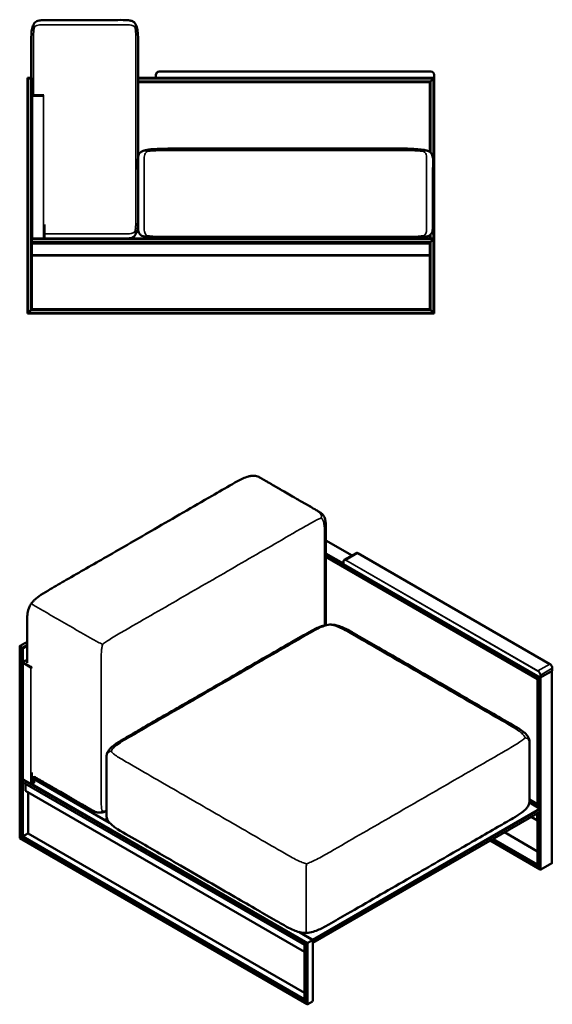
# Model space of a CAD drawing. Header units: millimetres. Extents: x 507 to 5639, y 1156 to 3458.
# Tile 3 of 3: x 4395 to 5639, y 1156 to 3456. Entities that reach past the tile are written whole.
import ezdxf

# ---------------------------------------------------------------- set-up
doc = ezdxf.new("R2010")
doc.units = ezdxf.units.MM
doc.header["$LTSCALE"] = 14
doc.layers.add('Visible (ANSI)', color=7, linetype='Continuous', lineweight=50)
doc.layers.add('Visible Narrow (ANSI)', color=7, linetype='Continuous', lineweight=35)

msp = doc.modelspace()

# ---------------------------------------------------------------- linework, layer by layer
at = {"layer": 'Visible (ANSI)'}
for p, q in [((5354.9, 3334.8), (4720.9, 3334.8)), ((4412.9, 3319.8), (4412.9, 3318.3)), ((4415.2, 3319.8), (4412.9, 3319.8)), ((4415.2, 3318.3), (4412.9, 3318.3)), ((4412.9, 3318.3), (4412.9, 2769.8)), ((4415.2, 3318.3), (4412.9, 3318.3)), ((4415.2, 3319.8), (4420.7, 3319.8)), ((4415.2, 3318.3), (4420.7, 3318.3)), ((4415.2, 3318.3), (4420.7, 3318.3)), ((4422.9, 3319.8), (4420.7, 3319.8)), ((4422.9, 3318.3), (4420.7, 3318.3)), ((4422.9, 3318.3), (4420.7, 3318.3)), ((4422.9, 3319.8), (4422.9, 3318.3)), ((4422.9, 3318.3), (4422.9, 2944.8)), ((4712.9, 3319.8), (4671.6, 3319.8)), ((4712.9, 3326.8), (4712.9, 3319.8)), ((4713.4, 3319.8), (4712.9, 3319.8)), ((5362.4, 3319.8), (4713.4, 3319.8)), ((5352.9, 3309.8), (5355.2, 3312)), ((5355.2, 3312), (5352.9, 3309.8)), ((5360.7, 3317.5), (5355.2, 3312)), ((5355.2, 3312), (5360.7, 3317.5)), ((5360.7, 3317.5), (5362.9, 3319.8)), ((5362.9, 3319.8), (5360.7, 3317.5)), ((5362.9, 3319.8), (5362.4, 3319.8)), ((5362.9, 3319.8), (5362.9, 3326.8)), ((5362.9, 2944.8), (5362.9, 3319.8)), ((5352.9, 3309.8), (4671.6, 3309.8)), ((5352.9, 3146.7), (5352.9, 3309.8)), ((4422.9, 3279.3), (4422.9, 3277.8)), ((4425.2, 3279.3), (4422.9, 3279.3)), ((4422.9, 3277.8), (4425.2, 3277.8)), ((4422.9, 2944.8), (4422.9, 3277.8)), ((4425.2, 3277.8), (4422.9, 3277.8)), ((4425.2, 3279.3), (4450.7, 3279.3)), ((4450.7, 3277.8), (4425.2, 3277.8)), ((4425.2, 3277.8), (4450.7, 3277.8)), ((4451.6, 3279.3), (4450.7, 3279.3)), ((4450.7, 3277.8), (4451.6, 3277.8)), ((4451.6, 3277.8), (4450.7, 3277.8)), ((4452.9, 2944.8), (4452.9, 2977.7)), ((4422.9, 2944.8), (4422.9, 2942.5)), ((4422.9, 2944.8), (4425.2, 2944.8)), ((4450.7, 2944.8), (4425.2, 2944.8)), ((4450.7, 2944.8), (4452.9, 2944.8)), ((4452.9, 2944.8), (5362.9, 2944.8)), ((4663.8, 2960.7), (4666.4, 2955.4)), ((4692.9, 2951.4), (4685.7, 2949.2)), ((5337.9, 2951.4), (5345.1, 2949.2)), ((5352.9, 2944.8), (5352.9, 2952.9)), ((5360.7, 2942.5), (5362.9, 2944.8)), ((5362.9, 2944.8), (5360.7, 2942.5)), ((5362.9, 2944.8), (5362.9, 2769.8)), ((4422.9, 2937), (4422.9, 2942.5)), ((4422.9, 2937), (4422.9, 2934.8)), ((4422.9, 2934.8), (5352.9, 2934.8)), ((4422.9, 2934.8), (4422.9, 2779.8)), ((5352.9, 2934.8), (5355.2, 2937)), ((5355.2, 2937), (5352.9, 2934.8)), ((5352.9, 2934.8), (5352.9, 2779.8)), ((5360.7, 2942.5), (5355.2, 2937)), ((5355.2, 2937), (5360.7, 2942.5)), ((5352.9, 2904.8), (4422.9, 2904.8)), ((4412.9, 2769.8), (4415.2, 2772)), ((4415.2, 2772), (4412.9, 2769.8)), ((5362.9, 2769.8), (4412.9, 2769.8)), ((4420.7, 2777.5), (4415.2, 2772)), ((4415.2, 2772), (4420.7, 2777.5)), ((4420.7, 2777.5), (4422.9, 2779.8)), ((4422.9, 2779.8), (4420.7, 2777.5)), ((5352.9, 2779.8), (4422.9, 2779.8)), ((5352.9, 2779.8), (5355.2, 2777.5)), ((5355.2, 2777.5), (5352.9, 2779.8)), ((5360.7, 2772), (5355.2, 2777.5)), ((5355.2, 2777.5), (5360.7, 2772)), ((5360.7, 2772), (5362.9, 2769.8)), ((5362.9, 2769.8), (5360.7, 2772)), ((5170.9, 2204.6), (5109.9, 2239.8)), ((5180.4, 2210.1), (5152.8, 2194.2)), ((5633, 1950.9), (5184.7, 2209.7)), ((5604.3, 1915.7), (5109.9, 2201.1)), ((5151, 2184.6), (5151, 2190.3)), ((5610.1, 1919.4), (5151.2, 2184.4)), ((4409.2, 2000.2), (4412.2, 2002)), ((4395.2, 1992.7), (4395.2, 1991.5)), ((4395.2, 1991.5), (4395.2, 1544.2)), ((4406.8, 1999.9), (4395.8, 1993.6)), ((4395.8, 1991.8), (4399.7, 1989.5)), ((4395.8, 1990.6), (4399.7, 1988.3)), ((4395.8, 1990.6), (4399.7, 1988.3)), ((4402.9, 1989.5), (4412.2, 1994.9)), ((4402.9, 1988.3), (4412.2, 1993.7)), ((4402.9, 1988.3), (4412.2, 1993.7)), ((4412.2, 1998.6), (4410, 1999.9)), ((4412.2, 1998.6), (4410, 1999.9)), ((4402.2, 1955.6), (4402.2, 1954.3)), ((4406.8, 1958.7), (4402.9, 1956.5)), ((4412.2, 1957.4), (4410, 1958.7)), ((4402.2, 1682.4), (4402.2, 1954.3)), ((4402.9, 1954.6), (4420.9, 1944.2)), ((4420.9, 1943), (4402.9, 1953.4)), ((4402.9, 1953.4), (4420.9, 1943)), ((5638.4, 1935.3), (5610.8, 1919.4)), ((5637.1, 1934.6), (5612, 1920.1)), ((5637.1, 1934.6), (5612, 1920.1)), ((5637.8, 1487), (5637.8, 1935)), ((5638.5, 1935.5), (5638.5, 1941.3)), ((5604.3, 1915.7), (5605, 1916.1)), ((5605, 1916.1), (5604.3, 1915.7)), ((5604.3, 1616.6), (5604.3, 1915.7)), ((5608.9, 1918.3), (5605, 1916.1)), ((5605, 1916.1), (5608.9, 1918.3)), ((5608.9, 1918.3), (5610.8, 1919.4)), ((5610.8, 1919.4), (5608.9, 1918.3)), ((4401.3, 1676.1), (4401.3, 1680.6)), ((4420.9, 1671.1), (4402.9, 1681.5)), ((4428.7, 1674.3), (4428.7, 1688.1)), ((4428.7, 1683), (4456.3, 1667)), ((4428.7, 1681.9), (4604.8, 1580.2)), ((4401.8, 1675.1), (5059.8, 1295.1)), ((4408.4, 1671.3), (4408.4, 1655.7)), ((4428, 1673.3), (4424.1, 1671.1)), ((4463, 1668), (4458.3, 1665.3)), ((4459.5, 1665.2), (4463.3, 1662.9)), ((5059.8, 1278.8), (4408.8, 1654.7)), ((4414.5, 1651.4), (4414.5, 1555.3)), ((4496.5, 1648.7), (4491.4, 1645.7)), ((5604.3, 1623.7), (5585.6, 1634.5)), ((5585.1, 1627.7), (5608.9, 1613.9)), ((5610.5, 1611.2), (5610.5, 1606.7)), ((4599, 1589.7), (4594.1, 1586.9)), ((5610, 1605.7), (5079.7, 1299.5)), ((5603.8, 1585.3), (5589.2, 1593.7)), ((5603.4, 1601.9), (5603.4, 1586.3)), ((5604.3, 1481.9), (5604.3, 1602.4)), ((4595.2, 1586.8), (4599.1, 1584.6)), ((4603, 1581.2), (4603, 1582)), ((4395.2, 1544.2), (4395.8, 1544.5)), ((4395.8, 1544.5), (4395.2, 1544.2)), ((5066, 1156.9), (4395.2, 1544.2)), ((4399.7, 1546.8), (4395.8, 1544.5)), ((4395.8, 1544.5), (4399.7, 1546.8)), ((4399.7, 1546.8), (4402.9, 1548.6)), ((4402.9, 1548.6), (4399.7, 1546.8)), ((4413.9, 1555), (4402.9, 1548.6)), ((4402.9, 1548.6), (4413.9, 1555)), ((4413.9, 1555), (4414.5, 1555.3)), ((4414.5, 1555.3), (4413.9, 1555)), ((5059.8, 1182.8), (4414.5, 1555.3)), ((5527.3, 1557.9), (5604.3, 1513.4)), ((5493.8, 1538.6), (5610.5, 1471.2)), ((5608.9, 1472.9), (5605, 1479.6)), ((5605, 1479.6), (5608.9, 1472.9)), ((5637.1, 1485.6), (5612, 1471.1)), ((5637.1, 1485.6), (5612, 1471.1)), ((5046.7, 1325.1), (5079.2, 1306.3)), ((5050, 1324.3), (5078.5, 1307.8)), ((5059.8, 1295.1), (5060.5, 1295.5)), ((5060.5, 1295.5), (5059.8, 1295.1)), ((5059.8, 1295.1), (5059.8, 1167.5)), ((5064.4, 1297.8), (5060.5, 1295.5)), ((5060.5, 1295.5), (5064.4, 1297.8)), ((5064.4, 1297.8), (5067.6, 1299.6)), ((5067.6, 1299.6), (5064.4, 1297.8)), ((5067.6, 1299.6), (5078.5, 1305.9)), ((5067.6, 1299.6), (5078.5, 1305.9)), ((5078.5, 1305.9), (5079.2, 1306.3)), ((5079.2, 1306.3), (5078.5, 1305.9)), ((5079.2, 1306.3), (5079.2, 1164.5)), ((5080.1, 1305), (5080.1, 1300.5)), ((5064.4, 1158.5), (5060.5, 1165.3)), ((5060.5, 1165.3), (5064.4, 1158.5)), ((5067.6, 1156.7), (5078.5, 1163)), ((5067.6, 1156.7), (5078.5, 1163))]:
    msp.add_line(p, q, dxfattribs=at)
for centre, radius, start, end in [((4720.9, 3326.8), 8, 90, 180), ((5354.9, 3326.8), 8, 0, 90), ((4603.5, 1582), 0.5, 150.1276, 180)]:
    msp.add_arc(centre, radius, start, end, dxfattribs=at)
for centre, major_axis, start_param, end_param in [((5151.5, 2184.6), (-0.5, 0), 0, 0.785398), ((4397.4, 1992.7), (-2.25, 0), 5.497787, 7.068583), ((4397.4, 1991.5), (-2.25, 0), 0, 0.785398), ((4397.4, 1991.5), (-2.25, 0), 0, 0.785398), ((4401.3, 1990.5), (2.25, 0), 3.926991, 5.497787), ((4401.3, 1989.2), (2.25, 0), 3.926991, 5.497787), ((4401.3, 1989.2), (2.25, 0), 3.926991, 5.497787), ((4408.4, 1999), (-2.25, 0), 3.926991, 5.497787), ((4404.5, 1955.6), (-2.25, 0), 5.497787, 7.068583), ((4408.4, 1957.8), (-2.25, 0), 3.926991, 5.497787), ((4404.5, 1954.3), (-2.25, 0), 0, 0.785398), ((4404.5, 1954.3), (-2.25, 0), 0, 0.785398), ((4422.5, 1945.1), (2.25, 0), 3.926991, 5.497787), ((4422.5, 1943.9), (-2.25, 0), 0.785398, 1.180244), ((4422.5, 1943.9), (2.25, 0), 3.926991, 5.497787), ((5638, 1935.5), (0.5, 0), 5.497787, 6.283185), ((5610.5, 1919.6), (0.5, 0), 3.926991, 5.497787), ((4402.9, 1681.5), (1.13, 1.95), 1.212477, 2.356194), ((4404.5, 1682.4), (-2.25, 0), 0, 0.785398), ((4402.9, 1677), (-1.13, -1.95), 5.497787, 6.283185), ((4422.5, 1672), (-2.25, 0), 0.785398, 2.356194), ((4426.4, 1674.3), (2.25, 0), 5.497787, 6.283185), ((4456.3, 1665.2), (1.12, -1.95), 1.212477, 2.356194), ((4459.5, 1663.3), (-1.12, 1.95), 5.497787, 6.641505), ((4463.3, 1661.1), (1.12, -1.95), 1.212477, 2.356194), ((4410, 1656.6), (-1.13, -1.95), 5.497787, 6.283185), ((5605, 1616.2), (-1.13, -1.95), 4.354069, 4.712389), ((5608.9, 1612.1), (1.12, -1.95), 0.785398, 2.356194), ((4595.2, 1585), (-1.12, 1.95), 5.497787, 6.641505), ((5608.9, 1607.6), (1.12, -1.95), 0, 0.785398), ((4599.1, 1582.7), (1.12, -1.95), 1.212477, 2.356194), ((5605, 1587.2), (-1.13, -1.95), 5.497787, 6.641505), ((5606.6, 1480.6), (1.59, -2.76), 3.926991, 4.712389), ((5606.6, 1480.6), (1.59, -2.76), 3.926991, 4.712389), ((5610.5, 1473.8), (-1.59, 2.76), 1.570796, 3.141593), ((5610.5, 1473.8), (-1.59, 2.76), 1.570796, 3.141593), ((5635.6, 1488.3), (-1.59, 2.76), 3.141593, 3.926991), ((5635.6, 1488.3), (-1.59, 2.76), 3.141593, 3.926991), ((5078.5, 1305.9), (1.12, -1.95), 0.785398, 2.356194), ((5078.5, 1301.4), (1.12, -1.95), 5.924866, 7.068583), ((5062.1, 1166.2), (1.59, -2.76), 3.926991, 4.712389), ((5062.1, 1166.2), (1.59, -2.76), 3.926991, 4.712389), ((5066, 1159.5), (-1.59, 2.76), 1.570796, 3.141593), ((5066, 1159.5), (-1.59, 2.76), 1.570796, 3.141593), ((5076.9, 1165.8), (-1.59, 2.76), 3.141593, 3.926991), ((5076.9, 1165.8), (-1.59, 2.76), 3.141593, 3.926991)]:
    msp.add_ellipse(centre, major_axis=major_axis, ratio=0.57735, start_param=start_param, end_param=end_param, dxfattribs=at)
for points, knots in [([(4426.8, 3444.2), (4427.8, 3446.3), (4429.1, 3448), (4431.8, 3450.6), (4433.2, 3451.5), (4436.3, 3453.1), (4438.2, 3453.6), (4443.1, 3454.6), (4446.4, 3454.8), (4466.2, 3454.9), (4482.7, 3454.8), (4515.9, 3454.8), (4532.5, 3454.8), (4565.9, 3454.8), (4582.5, 3454.8), (4615.9, 3454.8), (4633.1, 3455.9), (4651.6, 3454.3), (4654.1, 3453.9), (4658.5, 3452.4), (4660.5, 3451.3), (4663.5, 3448.7), (4664.6, 3447.3), (4665.9, 3445.2), (4666.1, 3444.7), (4666.4, 3444.2)], [0, 0, 0, 0, 0.202416, 0.202416, 0.376678, 0.376678, 0.579578, 0.579578, 0.90178, 0.90178, 2.483617, 2.483617, 4.083617, 4.083617, 5.683617, 5.683617, 7.283617, 7.283617, 7.540221, 7.540221, 7.777761, 7.777761, 7.952676, 7.952676, 8, 8, 8, 8]), ([(4421.6, 3319.8), (4421.6, 3339.3), (4421.6, 3358.8), (4421.6, 3391.1), (4421.4, 3404.2), (4422.2, 3421.7), (4422.6, 3427.2), (4424.1, 3436.8), (4425.2, 3441), (4426.8, 3444.2)], [5.882353, 5.882353, 5.882353, 5.882353, 6.800409, 6.800409, 7.400204, 7.400204, 7.700102, 7.700102, 8, 8, 8, 8]), ([(4666.4, 2955.4), (4667.4, 2957.6), (4668.3, 2960.2), (4670.3, 2968.9), (4670.9, 2976.1), (4672.4, 3011.3), (4671.6, 3042.6), (4671.6, 3106.3), (4671.6, 3140.3), (4671.6, 3208.3), (4671.6, 3242.3), (4671.6, 3310.3), (4671.6, 3344.3), (4671.6, 3391.1), (4671.8, 3404.2), (4671, 3421.7), (4670.6, 3427.2), (4669, 3436.8), (4667.9, 3441), (4666.4, 3444.2)], [0, 0, 0, 0, 0.202416, 0.202416, 0.602925, 0.602925, 2.000409, 2.000409, 3.600409, 3.600409, 5.200409, 5.200409, 6.800409, 6.800409, 7.400204, 7.400204, 7.700102, 7.700102, 8, 8, 8, 8]), ([(4685.7, 3150.4), (4689.9, 3151.7), (4695.1, 3152.6), (4718.9, 3155), (4743.4, 3154.8), (4812.9, 3154.8), (4858.8, 3154.8), (4950.5, 3154.8), (4996.4, 3154.8), (5088.1, 3154.8), (5134, 3154.8), (5225.7, 3154.8), (5275.7, 3156), (5327.7, 3153.7), (5338.1, 3152.6), (5345.1, 3150.4)], [0, 0, 0, 0, 0.286514, 0.286514, 1.111951, 1.111951, 2.711951, 2.711951, 4.311951, 4.311951, 5.911951, 5.911951, 7.511951, 7.511951, 8, 8, 8, 8]), ([(4685.7, 2949.2), (4683.7, 2949.8), (4681.9, 2950.5), (4678.2, 2952.5), (4676.5, 2953.8), (4674.3, 2956.4), (4673.6, 2957.6), (4672.4, 2960.4), (4672, 2961.9), (4671.4, 2966.1), (4671.4, 2968.8), (4671.4, 2985.6), (4671.4, 2999.6), (4671.4, 3027.6), (4671.4, 3041.6), (4671.4, 3069.6), (4671.4, 3083.6), (4671.4, 3111.6), (4668.4, 3126.5), (4673, 3140.9), (4673.8, 3142.5), (4676, 3145.2), (4677.2, 3146.3), (4680.4, 3148.4), (4682.6, 3149.4), (4685.4, 3150.3), (4685.6, 3150.4), (4685.7, 3150.4)], [0, 0, 0, 0, 0.143257, 0.143257, 0.353758, 0.353758, 0.519106, 0.519106, 0.707108, 0.707108, 1.019182, 1.019182, 2.619182, 2.619182, 4.219182, 4.219182, 5.819182, 5.819182, 7.419182, 7.419182, 7.632354, 7.632354, 7.797499, 7.797499, 7.987403, 7.987403, 8, 8, 8, 8]), ([(5345.1, 2949.2), (5347.1, 2949.8), (5348.9, 2950.5), (5352.6, 2952.5), (5354.3, 2953.8), (5356.5, 2956.4), (5357.3, 2957.6), (5358.4, 2960.4), (5358.8, 2961.9), (5359.4, 2966.1), (5359.4, 2968.8), (5359.4, 2985.6), (5359.4, 2999.6), (5359.4, 3027.6), (5359.4, 3041.6), (5359.4, 3069.6), (5359.4, 3083.6), (5359.4, 3111.6), (5362.4, 3126.5), (5357.8, 3140.9), (5357, 3142.5), (5354.8, 3145.2), (5353.6, 3146.3), (5350.4, 3148.4), (5348.3, 3149.4), (5345.4, 3150.3), (5345.3, 3150.4), (5345.1, 3150.4)], [0, 0, 0, 0, 0.143257, 0.143257, 0.353758, 0.353758, 0.519106, 0.519106, 0.707108, 0.707108, 1.019182, 1.019182, 2.619182, 2.619182, 4.219182, 4.219182, 5.819182, 5.819182, 7.419182, 7.419182, 7.632354, 7.632354, 7.797499, 7.797499, 7.987403, 7.987403, 8, 8, 8, 8]), ([(4452.9, 2944.8), (4468.4, 2944.8), (4483.8, 2944.8), (4515.9, 2944.8), (4532.5, 2944.8), (4565.9, 2944.8), (4582.5, 2944.8), (4615.9, 2944.8), (4633.1, 2943.7), (4651.6, 2945.3), (4654.1, 2945.7), (4658.5, 2947.2), (4660.5, 2948.3), (4663.5, 2950.9), (4664.6, 2952.3), (4665.9, 2954.4), (4666.1, 2954.9), (4666.4, 2955.4)], [1.00332, 1.00332, 1.00332, 1.00332, 2.483617, 2.483617, 4.083617, 4.083617, 5.683617, 5.683617, 7.283617, 7.283617, 7.540221, 7.540221, 7.777761, 7.777761, 7.952676, 7.952676, 8, 8, 8, 8]), ([(4685.7, 2949.2), (4689.9, 2947.9), (4695.1, 2947), (4718.9, 2944.5), (4743.4, 2944.8), (4812.9, 2944.8), (4858.8, 2944.8), (4950.5, 2944.8), (4996.4, 2944.8), (5088.1, 2944.8), (5134, 2944.8), (5225.7, 2944.8), (5275.7, 2943.5), (5327.7, 2945.9), (5338.1, 2947), (5345.1, 2949.2)], [0, 0, 0, 0, 0.286514, 0.286514, 1.111951, 1.111951, 2.711951, 2.711951, 4.311951, 4.311951, 5.911951, 5.911951, 7.511951, 7.511951, 8, 8, 8, 8]), ([(4422.6, 2092.8), (4423.5, 2093.9), (4424.3, 2094.9), (4426.6, 2097.6), (4428.1, 2099.2), (4434.4, 2105.1), (4439.5, 2108.9), (4451.6, 2117.1), (4458.7, 2121.3), (4478.5, 2132.9), (4491.1, 2140.1), (4534.9, 2165.4), (4566.1, 2183.4), (4634.7, 2223), (4672, 2244.5), (4754.3, 2292), (4799.2, 2317.9), (4859.9, 2353), (4875.6, 2362.2), (4899.5, 2375.8), (4907.5, 2380.3), (4920.2, 2386.1), (4924.6, 2387.9), (4931.6, 2389.9), (4934, 2390.4), (4939.4, 2391), (4942.4, 2391), (4945.4, 2390.4)], [0, 0, 0, 0, 0.416352, 0.416352, 1.134281, 1.134281, 3.264633, 3.264633, 6.255718, 6.255718, 11.625122, 11.625122, 24.844964, 24.844964, 40.708775, 40.708775, 59.745347, 59.745347, 66.460689, 66.460689, 69.822043, 69.822043, 71.534806, 71.534806, 72.423693, 72.423693, 73.365195, 73.365195, 73.365195, 73.365195]), ([(4945.4, 2390.4), (4947.2, 2390.1), (4949, 2389.5), (4952.3, 2388.2), (4953.8, 2387.5), (4956.6, 2386), (4958, 2385.2), (4960.7, 2383.7), (4962.1, 2382.8), (4965.4, 2381), (4967.1, 2379.9), (4971, 2377.7), (4973.1, 2376.5), (4977.8, 2373.8), (4980.3, 2372.3), (4985.9, 2369.1), (4988.9, 2367.3), (4995.6, 2363.5), (4999.3, 2361.4), (5007.3, 2356.7), (5011.7, 2354.2), (5021.3, 2348.6), (5026.6, 2345.6), (5038.2, 2338.9), (5044.5, 2335.3), (5058.4, 2327.2), (5066, 2322.9), (5078.1, 2315.9), (5082.6, 2313.2), (5088.5, 2309.8), (5089.9, 2309), (5092.9, 2307.3), (5094.8, 2306.2), (5097.5, 2304.4), (5098.3, 2303.8), (5100.4, 2302.1), (5101.7, 2300.9), (5103.7, 2298.5), (5104.5, 2297.3), (5106.1, 2294.6), (5106.7, 2293), (5108.1, 2288.7), (5108.7, 2286), (5109.7, 2278.4), (5109.9, 2273.4), (5110, 2258.4), (5109.9, 2248.6), (5109.9, 2217), (5109.9, 2195.3), (5109.9, 2147.6), (5109.9, 2121.5), (5109.9, 2077.7), (5109.9, 2059.8), (5109.9, 2042)], [0, 0, 0, 0, 0.554459, 0.554459, 1.061903, 1.061903, 1.580672, 1.580672, 2.203607, 2.203607, 2.951128, 2.951128, 3.848153, 3.848153, 4.924583, 4.924583, 6.216299, 6.216299, 7.766359, 7.766359, 9.62643, 9.62643, 11.858516, 11.858516, 14.537019, 14.537019, 17.751223, 17.751223, 19.679745, 19.679745, 20.258302, 20.258302, 20.961963, 20.961963, 21.273536, 21.273536, 21.775205, 21.775205, 22.232084, 22.232084, 22.806159, 22.806159, 23.769617, 23.769617, 25.559714, 25.559714, 29.198007, 29.198007, 37.168443, 37.168443, 46.732967, 46.732967, 53.290159, 53.290159, 53.290159, 53.290159]), ([(5184.7, 2209.7), (5184.4, 2209.9), (5184.1, 2210), (5183.5, 2210.3), (5183.2, 2210.4), (5182.6, 2210.5), (5182.3, 2210.5), (5181.7, 2210.5), (5181.4, 2210.5), (5180.9, 2210.3), (5180.7, 2210.2), (5180.4, 2210.1)], [0, 0, 0, 0, 0.1570796, 0.1570796, 0.3141593, 0.3141593, 0.4712389, 0.4712389, 0.6283185, 0.6283185, 0.7853982, 0.7853982, 0.7853982, 0.7853982]), ([(5151, 2190.3), (5151, 2190.6), (5151.1, 2191), (5151.2, 2191.6), (5151.2, 2191.9), (5151.4, 2192.5), (5151.5, 2192.7), (5151.8, 2193.2), (5152, 2193.5), (5152.4, 2193.9), (5152.6, 2194), (5152.8, 2194.2)], [4.712389, 4.712389, 4.712389, 4.712389, 4.8694686, 4.8694686, 5.0265482, 5.0265482, 5.1836279, 5.1836279, 5.3407075, 5.3407075, 5.4977871, 5.4977871, 5.4977871, 5.4977871]), ([(4412.2, 1953.9), (4412.2, 1966.9), (4412.2, 1980), (4412.2, 2008.4), (4412.2, 2023.7), (4412.2, 2046.7), (4412.1, 2054.4), (4413, 2067.2), (4413.6, 2071.9), (4415.7, 2079.4), (4416.6, 2082.2), (4419.1, 2087.6), (4420.8, 2090.4), (4422.6, 2092.8)], [53.416182, 53.416182, 53.416182, 53.416182, 58.210395, 58.210395, 63.849119, 63.849119, 66.67106, 66.67106, 68.191787, 68.191787, 69.061578, 69.061578, 69.997813, 69.997813, 69.997813, 69.997813]), ([(4597.7, 1735.8), (4597.8, 1736.9), (4598, 1738.1), (4598.5, 1740.4), (4598.8, 1741.5), (4599.8, 1744.2), (4600.5, 1745.6), (4602.6, 1749), (4604.1, 1751), (4608.6, 1756), (4612, 1758.8), (4621.8, 1766.3), (4628.7, 1770.5), (4647.6, 1781.7), (4659.7, 1788.5), (4703.9, 1814.1), (4736.1, 1832.7), (4807.1, 1873.6), (4845.8, 1896), (4930.9, 1945.1), (4977.3, 1971.9), (5038, 2007), (5052.1, 2015.2), (5073.9, 2027.5), (5081.4, 2031.6), (5093.8, 2037.1), (5098.3, 2038.9), (5108, 2041.7), (5113.5, 2042.9), (5119, 2043)], [0, 0, 0, 0, 0.343141, 0.343141, 0.728543, 0.728543, 1.27298, 1.27298, 2.154706, 2.154706, 3.775492, 3.775492, 6.732628, 6.732628, 11.823032, 11.823032, 25.502515, 25.502515, 41.917894, 41.917894, 61.61635, 61.61635, 67.663749, 67.663749, 70.70414, 70.70414, 72.28623, 72.28623, 73.958827, 73.958827, 73.958827, 73.958827]), ([(5119, 2043), (5121.3, 2043.1), (5123.5, 2043), (5129.1, 2042.5), (5132.3, 2041.9), (5139.8, 2040), (5143.9, 2038.5), (5153.9, 2034.3), (5159.5, 2031.4), (5173.2, 2023.9), (5181.1, 2019.3), (5203.6, 2006.3), (5218.1, 1997.9), (5250, 1979.5), (5267.4, 1969.4), (5305.6, 1947.3), (5326.5, 1935.3), (5372.4, 1908.8), (5397.5, 1894.3), (5452.6, 1862.5), (5482.7, 1845.2), (5530.7, 1817.4), (5549.5, 1807.8), (5570, 1793.4), (5573.4, 1790.8), (5579.4, 1784.8), (5582.1, 1781.4), (5584.1, 1776.3), (5584.4, 1775.4), (5584.9, 1773.5), (5585.1, 1772.5), (5585.3, 1770.8), (5585.4, 1770.1), (5585.6, 1768.2), (5585.6, 1766.9), (5585.6, 1764.9), (5585.6, 1764.1), (5585.6, 1762.1), (5585.6, 1761), (5585.6, 1758.5), (5585.6, 1757.2), (5585.6, 1754.2), (5585.6, 1752.6), (5585.6, 1749.1), (5585.6, 1747.1), (5585.6, 1742.9), (5585.6, 1740.6), (5585.6, 1735.4), (5585.6, 1732.7), (5585.6, 1726.5), (5585.6, 1723.2), (5585.6, 1715.8), (5585.6, 1711.8), (5585.6, 1703), (5585.6, 1698.2), (5585.6, 1687.6), (5585.6, 1681.8), (5585.6, 1669.1), (5585.6, 1662.2), (5585.6, 1651.3), (5585.6, 1647.2), (5585.6, 1641.2), (5585.6, 1639.2), (5585.6, 1636.2), (5585.6, 1635.2), (5585.6, 1632.8), (5585.6, 1631.4), (5585.4, 1630.1)], [0, 0, 0, 0, 0.676841, 0.676841, 1.680505, 1.680505, 3.085592, 3.085592, 5.284079, 5.284079, 8.680455, 8.680455, 14.83043, 14.83043, 22.210401, 22.210401, 31.066366, 31.066366, 41.693524, 41.693524, 54.446113, 54.446113, 62.098046, 62.098046, 63.686328, 63.686328, 65.223665, 65.223665, 65.533865, 65.533865, 65.83301, 65.83301, 66.054047, 66.054047, 66.418376, 66.418376, 66.727504, 66.727504, 67.138646, 67.138646, 67.632017, 67.632017, 68.224061, 68.224061, 68.934514, 68.934514, 69.787058, 69.787058, 70.810111, 70.810111, 72.037775, 72.037775, 73.510971, 73.510971, 75.278806, 75.278806, 77.400209, 77.400209, 79.945892, 79.945892, 81.424192, 81.424192, 82.163343, 82.163343, 82.533503, 82.533503, 82.938102, 82.938102, 82.938102, 82.938102]), ([(5638.5, 1941.3), (5638.5, 1941.9), (5638.4, 1942.7), (5638.1, 1944.2), (5637.8, 1944.9), (5637.1, 1946.4), (5636.7, 1947.1), (5635.8, 1948.4), (5635.3, 1949), (5634.2, 1950.1), (5633.6, 1950.5), (5633, 1950.9)], [4.712389, 4.712389, 4.712389, 4.712389, 5.026548, 5.026548, 5.340708, 5.340708, 5.654867, 5.654867, 5.969026, 5.969026, 6.283185, 6.283185, 6.283185, 6.283185]), ([(5064.1, 1322.8), (5061.9, 1322.8), (5059.6, 1322.8), (5054.1, 1323.4), (5050.8, 1324), (5043.4, 1325.9), (5039.3, 1327.4), (5029.3, 1331.5), (5023.7, 1334.4), (5009.9, 1342), (5002, 1346.6), (4979.5, 1359.6), (4965.1, 1368), (4933.2, 1386.4), (4915.8, 1396.4), (4877.5, 1418.5), (4856.6, 1430.6), (4810.7, 1457.1), (4785.7, 1471.6), (4730.5, 1503.4), (4700.5, 1520.7), (4652.4, 1548.5), (4633.6, 1558), (4613.1, 1572.5), (4609.8, 1575.1), (4603.8, 1581.1), (4601.1, 1584.5), (4599, 1589.6), (4598.7, 1590.5), (4598.2, 1592.4), (4598.1, 1593.3), (4597.8, 1595), (4597.7, 1595.8), (4597.6, 1597.7), (4597.5, 1598.9), (4597.5, 1601), (4597.5, 1601.8), (4597.5, 1603.8), (4597.5, 1604.9), (4597.5, 1607.4), (4597.5, 1608.7), (4597.5, 1611.7), (4597.5, 1613.3), (4597.5, 1616.8), (4597.5, 1618.8), (4597.5, 1623), (4597.5, 1625.3), (4597.5, 1630.4), (4597.5, 1633.2), (4597.5, 1639.3), (4597.5, 1642.7), (4597.5, 1650), (4597.5, 1654), (4597.5, 1662.9), (4597.5, 1667.7), (4597.5, 1678.3), (4597.5, 1684), (4597.5, 1696.7), (4597.5, 1703.7), (4597.5, 1714.6), (4597.5, 1718.6), (4597.5, 1724.7), (4597.5, 1726.7), (4597.5, 1729.7), (4597.5, 1730.7), (4597.5, 1733.1), (4597.6, 1734.5), (4597.7, 1735.8)], [0, 0, 0, 0, 0.676841, 0.676841, 1.680505, 1.680505, 3.085592, 3.085592, 5.284079, 5.284079, 8.680455, 8.680455, 14.83043, 14.83043, 22.210401, 22.210401, 31.066366, 31.066366, 41.693524, 41.693524, 54.446113, 54.446113, 62.098046, 62.098046, 63.686328, 63.686328, 65.223665, 65.223665, 65.533865, 65.533865, 65.83301, 65.83301, 66.054047, 66.054047, 66.418376, 66.418376, 66.727504, 66.727504, 67.138646, 67.138646, 67.632017, 67.632017, 68.224061, 68.224061, 68.934514, 68.934514, 69.787058, 69.787058, 70.810111, 70.810111, 72.037775, 72.037775, 73.510971, 73.510971, 75.278806, 75.278806, 77.400209, 77.400209, 79.945892, 79.945892, 81.424192, 81.424192, 82.163343, 82.163343, 82.533503, 82.533503, 82.938102, 82.938102, 82.938102, 82.938102]), ([(4576.8, 1604.4), (4575, 1604.8), (4573.2, 1605.3), (4569.9, 1606.6), (4568.4, 1607.3), (4565.5, 1608.8), (4564.2, 1609.6), (4561.5, 1611.1), (4560, 1612), (4556.8, 1613.9), (4555.1, 1614.9), (4551.2, 1617.1), (4549.1, 1618.3), (4544.4, 1621), (4541.9, 1622.5), (4536.3, 1625.7), (4533.2, 1627.5), (4526.5, 1631.3), (4522.9, 1633.4), (4514.9, 1638.1), (4510.5, 1640.6), (4500.8, 1646.2), (4495.6, 1649.2), (4484, 1655.9), (4477.7, 1659.6), (4463.8, 1667.6), (4456.2, 1671.9), (4444.1, 1678.9), (4439.5, 1681.6), (4433.6, 1685), (4432.3, 1685.8), (4430.2, 1687), (4429.4, 1687.4), (4428.7, 1687.9)], [0, 0, 0, 0, 0.554459, 0.554459, 1.061903, 1.061903, 1.580672, 1.580672, 2.203607, 2.203607, 2.951128, 2.951128, 3.848153, 3.848153, 4.924583, 4.924583, 6.216299, 6.216299, 7.766359, 7.766359, 9.62643, 9.62643, 11.858516, 11.858516, 14.537019, 14.537019, 17.751223, 17.751223, 19.679745, 19.679745, 20.258302, 20.258302, 20.563295, 20.563295, 20.563295, 20.563295]), ([(5585.4, 1630.1), (5585.3, 1628.9), (5585.1, 1627.8), (5584.6, 1625.5), (5584.3, 1624.3), (5583.3, 1621.7), (5582.6, 1620.3), (5580.6, 1616.8), (5579.1, 1614.9), (5574.5, 1609.9), (5571.1, 1607), (5561.3, 1599.6), (5554.4, 1595.4), (5535.5, 1584.2), (5523.5, 1577.4), (5479.2, 1551.8), (5447, 1533.2), (5376.1, 1492.3), (5337.4, 1469.9), (5252.3, 1420.8), (5205.8, 1394), (5145.1, 1358.9), (5131.1, 1350.7), (5109.3, 1338.3), (5101.8, 1334.2), (5089.3, 1328.8), (5084.9, 1327), (5075.1, 1324.1), (5069.7, 1323), (5064.1, 1322.8)], [0, 0, 0, 0, 0.343141, 0.343141, 0.728543, 0.728543, 1.27298, 1.27298, 2.154706, 2.154706, 3.775492, 3.775492, 6.732628, 6.732628, 11.823032, 11.823032, 25.502515, 25.502515, 41.917894, 41.917894, 61.61635, 61.61635, 67.663749, 67.663749, 70.70414, 70.70414, 72.28623, 72.28623, 73.958827, 73.958827, 73.958827, 73.958827]), ([(4597.5, 1607.1), (4596, 1606.5), (4594.5, 1606), (4590.6, 1604.9), (4588.1, 1604.4), (4582.8, 1603.8), (4579.8, 1603.9), (4576.8, 1604.4)], [70.964327, 70.964327, 70.964327, 70.964327, 71.534806, 71.534806, 72.423693, 72.423693, 73.365195, 73.365195, 73.365195, 73.365195])]:
    msp.add_open_spline(points, degree=3, knots=knots, dxfattribs=at)
at = {"layer": 'Visible Narrow (ANSI)'}
for p, q in [((4429.4, 3438.9), (4426.8, 3444.2)), ((4663.8, 3438.9), (4666.4, 3444.2)), ((4720.9, 3334.8), (4720.9, 3334.3)), ((5354.9, 3334.8), (5354.9, 3334.3)), ((4415.2, 3319.8), (4415.2, 3318.3)), ((4415.2, 3318.3), (4415.2, 2772)), ((4420.7, 3319.8), (4420.7, 3318.3)), ((4420.7, 3318.3), (4420.7, 2777.5)), ((5360.7, 3317.5), (4671.6, 3317.5)), ((5355.2, 3312), (4671.6, 3312)), ((4712.9, 3326.8), (4713.4, 3326.8)), ((4713.4, 3319.8), (4713.4, 3326.8)), ((4720.9, 3334.3), (5354.9, 3334.3)), ((5355.2, 3144.7), (5355.2, 3312)), ((5360.7, 2944.8), (5360.7, 3317.5)), ((5362.9, 3326.8), (5362.4, 3326.8)), ((5362.4, 3326.8), (5362.4, 3319.8)), ((4425.2, 3279.3), (4425.2, 3277.8)), ((4425.2, 2944.8), (4425.2, 3277.8)), ((4450.7, 3279.3), (4450.7, 3277.8)), ((4450.7, 2944.8), (4450.7, 3277.8)), ((4692.9, 3148.2), (4685.7, 3150.4)), ((5337.9, 3148.2), (5345.1, 3150.4)), ((5355.2, 2944.8), (5355.2, 2954.9)), ((4422.9, 2942.5), (5360.7, 2942.5)), ((4422.9, 2937), (5355.2, 2937)), ((5352.9, 2932.5), (4422.9, 2932.5)), ((5355.2, 2937), (5355.2, 2777.5)), ((5360.7, 2942.5), (5360.7, 2772)), ((5352.9, 2907), (4422.9, 2907)), ((5360.7, 2772), (4415.2, 2772)), ((5355.2, 2777.5), (4420.7, 2777.5)), ((5170.2, 2204.2), (5109.9, 2239)), ((5151, 2186.3), (5109.9, 2210)), ((5156.8, 2193.8), (5184.4, 2209.7)), ((5184.4, 2209.7), (5632.7, 1950.9)), ((5608.9, 1918.3), (5109.9, 2206.4)), ((5605, 1916.1), (5109.9, 2201.9)), ((5151.2, 2184.4), (5151.2, 2190.1)), ((5156.5, 2193.2), (5604.8, 1934.3)), ((5605.1, 1934.9), (5156.8, 2193.8)), ((4410, 1999.9), (4412.2, 2001.3)), ((4395.8, 1991.8), (4395.8, 1990.6)), ((4395.8, 1990.6), (4395.8, 1544.5)), ((4399.7, 1989.5), (4399.7, 1988.3)), ((4399.7, 1988.3), (4399.7, 1546.8)), ((4402.9, 1989.5), (4402.9, 1988.3)), ((4402.9, 1988.3), (4402.9, 1956.5)), ((4402.9, 1954.6), (4402.9, 1953.4)), ((4402.9, 1681.5), (4402.9, 1953.4)), ((4420.9, 1944.2), (4420.9, 1943)), ((4420.9, 1671.1), (4420.9, 1943)), ((5632.7, 1950.9), (5605.1, 1934.9)), ((5610.8, 1925.1), (5638.4, 1941.1)), ((5637.1, 1485.6), (5637.1, 1934.6)), ((5638.4, 1941.1), (5638.4, 1935.3)), ((5605, 1616.2), (5605, 1916.1)), ((5608.9, 1613.9), (5608.9, 1918.3)), ((5610.1, 1925.1), (5610.1, 1919.4)), ((5610.8, 1919.4), (5610.8, 1925.1)), ((5612, 1471.1), (5612, 1920.1)), ((4401.3, 1680.6), (5064.4, 1297.8)), ((4424.1, 1671.1), (4424.1, 1697.9)), ((4428, 1673.3), (4428, 1689)), ((4428.7, 1681.1), (4606.3, 1578.5)), ((4401.3, 1676.1), (5060.5, 1295.5)), ((4402.9, 1674.4), (4402.9, 1548.6)), ((4424.1, 1671.1), (5067.6, 1299.6)), ((4460.5, 1669.5), (4456.3, 1667)), ((4463.7, 1667.6), (4459.5, 1665.2)), ((4467.6, 1665.4), (4463.3, 1662.9)), ((4470.8, 1663.5), (4465.6, 1660.6)), ((5059.8, 1279.6), (4408.4, 1655.7)), ((4413.9, 1651.8), (4413.9, 1555)), ((4495.9, 1649.1), (4490.7, 1646.1)), ((5604.3, 1622.9), (5585.6, 1633.7)), ((5608.9, 1613.9), (5078.5, 1307.8)), ((5610.5, 1611.2), (5080.1, 1305)), ((5604.3, 1618.4), (5585.3, 1629.4)), ((4599.2, 1589.1), (4595.2, 1586.8)), ((5610.5, 1606.7), (5080.1, 1300.5)), ((5603.4, 1586.3), (5589.9, 1594.1)), ((5605, 1479.6), (5605, 1602.8)), ((5608.9, 1472.9), (5608.9, 1605)), ((4600.9, 1585.6), (4599.1, 1584.6)), ((4602.6, 1582.9), (4601.4, 1582.2)), ((4603.2, 1581.1), (4603.2, 1581.8)), ((4603.2, 1581.8), (4603.7, 1581.5)), ((5064.4, 1158.5), (4395.8, 1544.5)), ((5060.5, 1165.3), (4399.7, 1546.8)), ((5059.8, 1169.3), (4402.9, 1548.6)), ((5059.8, 1182), (4413.9, 1555)), ((5498.3, 1541.2), (5605, 1479.6)), ((5501.5, 1543), (5604.3, 1483.7)), ((5526.6, 1557.5), (5604.3, 1512.7)), ((5494.4, 1539), (5608.9, 1472.9)), ((5044.1, 1325.8), (5078.5, 1305.9)), ((5060.5, 1295.5), (5060.5, 1165.3)), ((5064.4, 1297.8), (5064.4, 1158.5)), ((5067.6, 1299.6), (5067.6, 1156.7)), ((5078.5, 1305.9), (5078.5, 1163))]:
    msp.add_line(p, q, dxfattribs=at)
for centre, start, end in [((4720.9, 3326.8), 90, 180), ((5354.9, 3326.8), 0, 90)]:
    msp.add_arc(centre, 7.5, start, end, dxfattribs=at)
for centre, major_axis, start_param, end_param in [((5184.4, 2203.2), (-4, 6.93), 5.497787, 6.283185), ((5184.4, 2209.3), (0.25, 0.433), 0, 0.785398), ((5151.5, 2190.3), (-0.5, 0), 0, 0.785398), ((5156.5, 2187), (-3.75, 6.5), 5.497787, 7.068583), ((5156.8, 2187.2), (-4, 6.93), 5.497787, 6.283185), ((5156.8, 2193.4), (0.25, 0.433), 0.785398, 2.356194), ((5605.1, 1934.5), (0.25, 0.433), 0.785398, 2.356194), ((5604.8, 1928.2), (3.75, -6.5), 0.785398, 2.356194), ((5605.1, 1928.4), (-4, 6.93), 3.926991, 5.497787), ((5632.7, 1950.4), (0.25, 0.433), 0, 0.785398), ((5632.7, 1944.3), (4, -6.93), 0.785398, 2.356194), ((5638, 1941.3), (0.5, 0), 5.497787, 6.283185), ((5610.5, 1925.3), (0.5, 0), 3.926991, 5.497787), ((4603.5, 1582), (-0.5, 0), 0, 0.785398), ((4603.5, 1582), (0.25, 0.433), 1.752542, 2.356194)]:
    msp.add_ellipse(centre, major_axis=major_axis, ratio=0.57735, start_param=start_param, end_param=end_param, dxfattribs=at)
for points, knots in [([(4426.8, 3279.3), (4426.8, 3295.3), (4426.8, 3332.5), (4426.8, 3380.4), (4426.8, 3412.3), (4427.4, 3425.2), (4427.7, 3428.7), (4428.4, 3434.5), (4428.9, 3436.7), (4429.4, 3438.9)], [5.247059, 5.247059, 5.247059, 5.247059, 6, 7, 7.5, 7.5, 7.75, 7.75, 8, 8, 8, 8]), ([(4429.4, 3438.9), (4430.5, 3439.9), (4431.5, 3440.8), (4434.4, 3442.3), (4436.1, 3442.8), (4442.4, 3444.2), (4458, 3444.2), (4484.1, 3444.2), (4515.3, 3444.2), (4546.6, 3444.2), (4577.8, 3444.2), (4609.1, 3444.2), (4635.1, 3444.2), (4650.8, 3444.2), (4657.1, 3442.8), (4658.8, 3442.3), (4661.6, 3440.8), (4662.7, 3439.9), (4663.8, 3438.9)], [0, 0, 0, 0, 0.25, 0.25, 0.5, 0.5, 1, 2, 3, 4, 5, 6, 7, 7.5, 7.5, 7.75, 7.75, 8, 8, 8, 8]), ([(4663.8, 3438.9), (4664.3, 3436.7), (4664.7, 3434.5), (4665.4, 3428.7), (4665.7, 3425.2), (4666.4, 3412.3), (4666.4, 3380.4), (4666.4, 3327.3), (4666.4, 3263.5), (4666.4, 3199.8), (4666.4, 3136), (4666.4, 3072.3), (4666.4, 3019.2), (4666.4, 2987.3), (4665.7, 2974.4), (4665.4, 2970.8), (4664.7, 2965.1), (4664.3, 2962.9), (4663.8, 2960.7)], [-8, -8, -8, -8, -7.75, -7.75, -7.5, -7.5, -7, -6, -5, -4, -3, -2, -1, -0.5, -0.5, -0.25, -0.25, 0, 0, 0, 0]), ([(4692.9, 2951.4), (4691.5, 2952.2), (4690.3, 2953.1), (4688.3, 2955.5), (4687.5, 2957), (4685.7, 2962.3), (4685.7, 2975.4), (4685.7, 2997.3), (4685.7, 3023.5), (4685.7, 3049.8), (4685.7, 3076), (4685.7, 3102.3), (4685.7, 3124.2), (4685.7, 3137.3), (4687.5, 3142.6), (4688.3, 3144.1), (4690.3, 3146.4), (4691.5, 3147.3), (4692.9, 3148.2)], [0, 0, 0, 0, 0.25, 0.25, 0.5, 0.5, 1, 2, 3, 4, 5, 6, 7, 7.5, 7.5, 7.75, 7.75, 8, 8, 8, 8]), ([(4692.9, 3148.2), (4695.8, 3148.7), (4698.8, 3149), (4706.6, 3149.6), (4711.4, 3149.9), (4728.7, 3150.4), (4771.7, 3150.4), (4843.4, 3150.4), (4929.4, 3150.4), (5015.4, 3150.4), (5101.4, 3150.4), (5187.4, 3150.4), (5259.1, 3150.4), (5302.1, 3150.4), (5319.4, 3149.9), (5324.3, 3149.6), (5332.1, 3149), (5335, 3148.7), (5337.9, 3148.2)], [0, 0, 0, 0, 0.25, 0.25, 0.5, 0.5, 1, 2, 3, 4, 5, 6, 7, 7.5, 7.5, 7.75, 7.75, 8, 8, 8, 8]), ([(5337.9, 3148.2), (5339.4, 3147.3), (5340.5, 3146.4), (5342.5, 3144.1), (5343.3, 3142.6), (5345.1, 3137.3), (5345.1, 3124.2), (5345.1, 3102.3), (5345.1, 3076), (5345.1, 3049.8), (5345.1, 3023.5), (5345.1, 2997.3), (5345.1, 2975.4), (5345.1, 2962.3), (5343.3, 2957), (5342.5, 2955.5), (5340.5, 2953.1), (5339.4, 2952.2), (5337.9, 2951.4)], [-8, -8, -8, -8, -7.75, -7.75, -7.5, -7.5, -7, -6, -5, -4, -3, -2, -1, -0.5, -0.5, -0.25, -0.25, 0, 0, 0, 0]), ([(4663.8, 2960.7), (4662.7, 2959.7), (4661.6, 2958.8), (4658.8, 2957.3), (4657.1, 2956.7), (4650.8, 2955.4), (4635.1, 2955.4), (4609.1, 2955.4), (4577.8, 2955.4), (4546.6, 2955.4), (4515.3, 2955.4), (4484.1, 2955.4), (4463.3, 2955.4), (4452.9, 2955.4)], [-8, -8, -8, -8, -7.75, -7.75, -7.5, -7.5, -7, -6, -5, -4, -3, -2, -1.00332, -1.00332, -1.00332, -1.00332]), ([(5337.9, 2951.4), (5335, 2950.9), (5332.1, 2950.6), (5324.3, 2950), (5319.4, 2949.7), (5302.1, 2949.2), (5259.1, 2949.2), (5187.4, 2949.2), (5101.4, 2949.2), (5015.4, 2949.2), (4929.4, 2949.2), (4843.4, 2949.2), (4771.7, 2949.2), (4728.7, 2949.2), (4711.4, 2949.7), (4706.6, 2950), (4698.8, 2950.6), (4695.8, 2950.9), (4692.9, 2951.4)], [-8, -8, -8, -8, -7.75, -7.75, -7.5, -7.5, -7, -6, -5, -4, -3, -2, -1, -0.5, -0.5, -0.25, -0.25, 0, 0, 0, 0]), ([(4945.4, 2390.4), (4949, 2389.7), (4959.7, 2383.5), (4977.8, 2373.1), (4999.9, 2360.3), (5022, 2347.6), (5044.1, 2334.8), (5066.2, 2322), (5084.6, 2311.4), (5095.6, 2305), (5098.7, 2300.6), (5099.3, 2299), (5099.7, 2295.8), (5099.6, 2294.1), (5099.2, 2292.1)], [0.542966, 0.542966, 0.542966, 0.542966, 1, 2, 3, 4, 5, 6, 7, 7.5, 7.5, 7.75, 7.75, 8, 8, 8, 8]), ([(4588.7, 1997.4), (4591.4, 1999.4), (4594, 2001.3), (4600.7, 2005.7), (4604.7, 2008.3), (4618.9, 2017.1), (4653, 2036.7), (4709.7, 2069.4), (4777.7, 2108.7), (4845.8, 2148), (4913.9, 2187.3), (4981.9, 2226.6), (5038.6, 2259.4), (5072.7, 2279), (5085.9, 2286.1), (5089.6, 2288), (5095.2, 2290.6), (5097.3, 2291.4), (5099.2, 2292.1)], [-8, -8, -8, -8, -7.75, -7.75, -7.5, -7.5, -7, -6, -5, -4, -3, -2, -1, -0.5, -0.5, -0.25, -0.25, 0, 0, 0, 0]), ([(5099.2, 2292.1), (5100.7, 2290.8), (5101.9, 2289.4), (5104, 2285.3), (5104.8, 2282.6), (5106.7, 2272.6), (5106.7, 2246.6), (5106.7, 2203.2), (5106.7, 2151.2), (5106.7, 2099.1), (5106.7, 2062.5), (5106.7, 2043.2), (5106.7, 2041.3)], [-8, -8, -8, -8, -7.75, -7.75, -7.5, -7.5, -7, -6, -5, -4, -3, -2.888233, -2.888233, -2.888233, -2.888233]), ([(4422.6, 2092.8), (4422.5, 2092.6), (4422.5, 2092.4), (4422.9, 2091.7), (4423.5, 2091.1), (4426.5, 2088.8), (4437.6, 2082.5), (4456, 2071.8), (4478.1, 2059.1), (4500.2, 2046.3), (4522.3, 2033.6), (4544.4, 2020.8), (4562.8, 2010.2), (4573.9, 2003.8), (4579.7, 2000.9), (4581.6, 2000.1), (4585.1, 1998.7), (4586.8, 1998.1), (4588.7, 1997.4)], [0.09621, 0.09621, 0.09621, 0.09621, 0.25, 0.25, 0.5, 0.5, 1, 2, 3, 4, 5, 6, 7, 7.5, 7.5, 7.75, 7.75, 8, 8, 8, 8]), ([(4608.3, 1747.6), (4609.6, 1749.9), (4611.1, 1752), (4615.9, 1756.9), (4619.1, 1759.6), (4631.6, 1768.7), (4665.6, 1788.4), (4722.3, 1821.1), (4790.4, 1860.4), (4858.5, 1899.7), (4926.5, 1939), (4994.6, 1978.3), (5051.3, 2011), (5085.3, 2030.7), (5100.3, 2037.4), (5104.7, 2039.1), (5112.3, 2041.4), (5115.4, 2042), (5118.7, 2042.3)], [-8, -8, -8, -8, -7.75, -7.75, -7.5, -7.5, -7, -6, -5, -4, -3, -2, -1, -0.5, -0.5, -0.25, -0.25, 0, 0, 0, 0]), ([(5118.7, 2042.3), (5121.9, 2042.2), (5125, 2041.8), (5132, 2040), (5136.1, 2038.6), (5149.8, 2032.8), (5180.2, 2015.2), (5230.8, 1985.9), (5291.7, 1950.8), (5352.5, 1915.7), (5413.3, 1880.6), (5474.1, 1845.5), (5524.8, 1816.3), (5555.2, 1798.7), (5566, 1790.3), (5568.8, 1787.8), (5572.8, 1783.2), (5573.9, 1781.2), (5574.8, 1779)], [0, 0, 0, 0, 0.25, 0.25, 0.5, 0.5, 1, 2, 3, 4, 5, 6, 7, 7.5, 7.5, 7.75, 7.75, 8, 8, 8, 8]), ([(4588.7, 1997.4), (4588, 1994.8), (4587.3, 1992.3), (4586.3, 1986.4), (4585.9, 1983), (4584.9, 1971.4), (4584.9, 1945.4), (4584.9, 1902), (4584.9, 1849.9), (4584.9, 1797.9), (4584.9, 1745.8), (4584.9, 1693.8), (4584.9, 1650.4), (4584.9, 1624.4), (4585.9, 1614.9), (4586.3, 1612.5), (4587.3, 1609), (4588, 1607.9), (4588.7, 1607)], [-8, -8, -8, -8, -7.75, -7.75, -7.5, -7.5, -7, -6, -5, -4, -3, -2, -1, -0.5, -0.5, -0.25, -0.25, 0, 0, 0, 0]), ([(5064.4, 1484.3), (5067.7, 1485.4), (5070.9, 1486.6), (5078.4, 1489.8), (5082.8, 1491.9), (5097.8, 1499.5), (5131.8, 1519.2), (5188.6, 1551.9), (5256.6, 1591.2), (5324.7, 1630.5), (5392.7, 1669.8), (5460.8, 1709.1), (5517.5, 1741.8), (5551.5, 1761.5), (5564, 1769.7), (5567.3, 1772), (5572.1, 1775.9), (5573.6, 1777.5), (5574.8, 1779)], [-8, -8, -8, -8, -7.75, -7.75, -7.5, -7.5, -7, -6, -5, -4, -3, -2, -1, -0.5, -0.5, -0.25, -0.25, 0, 0, 0, 0]), ([(5574.8, 1779), (5577, 1778.4), (5578.8, 1777.7), (5581.7, 1775.8), (5582.9, 1774.7), (5585.6, 1770.4), (5585.6, 1759.7), (5585.6, 1741.8), (5585.6, 1720.4), (5585.6, 1699), (5585.6, 1677.5), (5585.6, 1656.1), (5585.6, 1640.3), (5585.6, 1631.6), (5585.4, 1630.1)], [-8, -8, -8, -8, -7.75, -7.75, -7.5, -7.5, -7, -6, -5, -4, -3, -2, -1, -0.782931, -0.782931, -0.782931, -0.782931]), ([(4597.7, 1735.8), (4597.9, 1737.8), (4598.3, 1739.6), (4600.2, 1742.8), (4601.4, 1744), (4604.4, 1746), (4606.1, 1746.8), (4608.3, 1747.6)], [7.2170686, 7.2170686, 7.2170686, 7.2170686, 7.5, 7.5, 7.75, 7.75, 8, 8, 8, 8]), ([(4608.3, 1747.6), (4609.2, 1746.1), (4610.4, 1744.7), (4614.3, 1741.1), (4617.1, 1739), (4628, 1731.5), (4658.4, 1714), (4709.1, 1684.7), (4769.9, 1649.6), (4830.7, 1614.5), (4891.5, 1579.4), (4952.3, 1544.3), (5003, 1515), (5033.4, 1497.4), (5047.1, 1490.7), (5051.1, 1488.9), (5058.2, 1486.1), (5061.2, 1485.2), (5064.4, 1484.3)], [0, 0, 0, 0, 0.25, 0.25, 0.5, 0.5, 1, 2, 3, 4, 5, 6, 7, 7.5, 7.5, 7.75, 7.75, 8, 8, 8, 8]), ([(4588.7, 1607), (4586.8, 1605.9), (4585.1, 1605.1), (4581.6, 1604.2), (4579.7, 1604), (4577.4, 1604.3), (4577.1, 1604.4), (4576.8, 1604.4)], [-8, -8, -8, -8, -7.75, -7.75, -7.5, -7.5, -7.4570344, -7.4570344, -7.4570344, -7.4570344]), ([(4597.5, 1608.8), (4597.5, 1608.8), (4597.4, 1608.8), (4594, 1607.7), (4591.4, 1607.3), (4588.7, 1607)], [7.7463107, 7.7463107, 7.7463107, 7.7463107, 7.75, 7.75, 8, 8, 8, 8]), ([(5064.4, 1484.3), (5064.3, 1482.3), (5064.2, 1480.6), (5064, 1476.9), (5063.9, 1475), (5063.8, 1469.2), (5063.8, 1458.5), (5063.8, 1440.6), (5063.8, 1419.2), (5063.8, 1397.7), (5063.8, 1376.3), (5063.8, 1354.9), (5063.8, 1337), (5063.8, 1326.3), (5063.9, 1323.5), (5064, 1323), (5064.1, 1322.8), (5064.1, 1322.8), (5064.1, 1322.8)], [-8, -8, -8, -8, -7.75, -7.75, -7.5, -7.5, -7, -6, -5, -4, -3, -2, -1, -0.5, -0.5, -0.25, -0.25, -0.210531, -0.210531, -0.210531, -0.210531])]:
    msp.add_open_spline(points, degree=3, knots=knots, dxfattribs=at)
msp.add_open_spline([(5118.7, 2042.3), (5118.9, 2042.8), (5118.9, 2043), (5119, 2043)], degree=3, dxfattribs=at)

doc.saveas('drawing.dxf')
